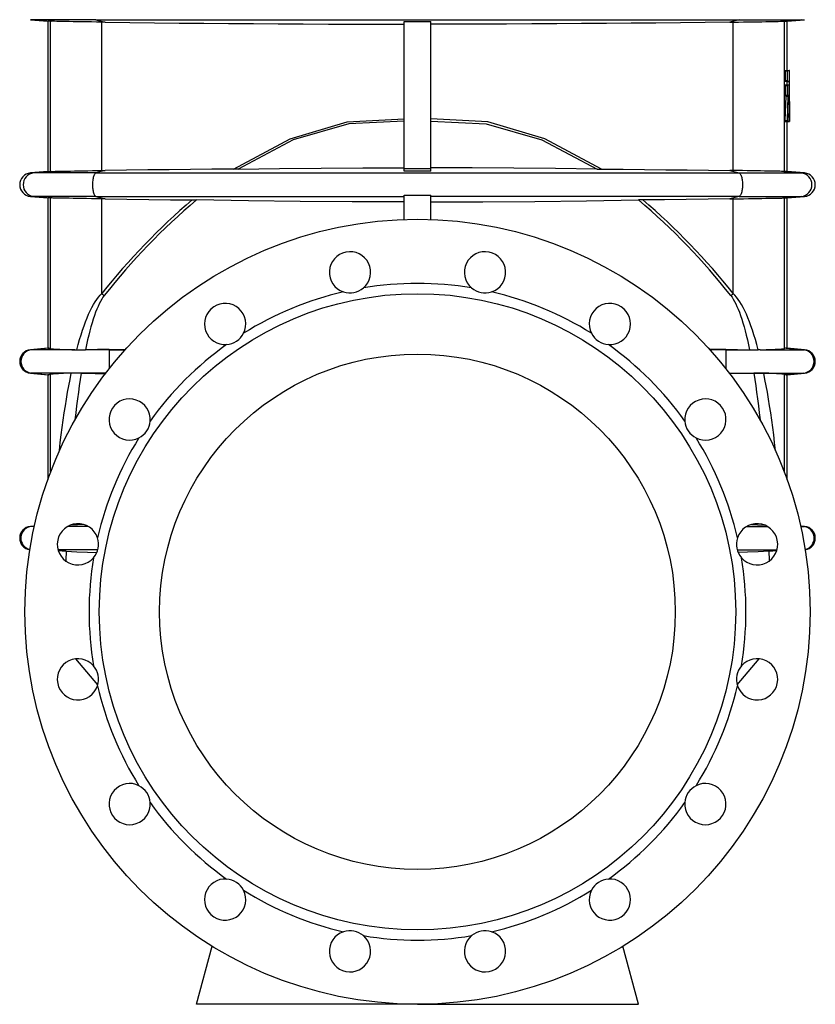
# Model space of a CAD drawing. Extents: x -10 to 1836, y -133 to 2090.
# Tile 3 of 5: x 1266 to 1806, y 547 to 1215. Entities that reach past the tile are written whole.
import ezdxf

# ---------------------------------------------------------------- set-up
doc = ezdxf.new("R2010")
doc.units = 0
doc.layers.get('0').update_dxf_attribs({"linetype": 'CONTINUOUS'})

msp = doc.modelspace()

# ---------------------------------------------------------------- linework, layer by layer
at = {"color": 7, "linetype": 'CONTINUOUS'}
for p, q in [((1273.5, 1215.34), (1285.2, 1214.32)), ((1275.79, 1215.34), (1273.5, 1215.34)), ((1317.97, 1215.34), (1275.79, 1215.34)), ((1275.79, 1215.34), (1287.58, 1214.3)), ((1285.2, 1214.32), (1285.2, 1112.3)), ((1287.58, 1214.3), (1287.2, 1214.31)), ((1287.2, 1112.31), (1287.2, 1214.31)), ((1317.97, 1215.34), (1754.43, 1215.34)), ((1317.97, 1215.34), (1324.3, 1213.62)), ((1324.3, 1213.62), (1321.85, 1213.66)), ((1321.85, 1112.96), (1321.85, 1213.66)), ((1527.2, 1114.31), (1527.2, 1214.02)), ((1545.2, 1114.31), (1545.2, 1214.02)), ((1754.43, 1215.34), (1748.11, 1213.62)), ((1748.11, 1213.62), (1750.55, 1213.66)), ((1750.55, 1112.96), (1750.55, 1213.66)), ((1754.43, 1215.34), (1796.61, 1215.34)), ((1796.61, 1215.34), (1784.82, 1214.3)), ((1784.82, 1214.3), (1785.21, 1214.31)), ((1785.21, 1112.31), (1785.21, 1214.31)), ((1787.2, 1214.32), (1798.9, 1215.34)), ((1787.2, 1180.87), (1787.2, 1214.32)), ((1796.61, 1215.34), (1798.9, 1215.34)), ((1785.72, 1180.51), (1785.72, 1174.03)), ((1785.72, 1180.51), (1787.21, 1180.51)), ((1785.75, 1180.87), (1787.24, 1180.87)), ((1787.21, 1180.51), (1787.21, 1174.03)), ((1787.24, 1180.87), (1788.58, 1180.87)), ((1788.7, 1157.95), (1788.59, 1180.65)), ((1785.72, 1174.03), (1787.21, 1174.03)), ((1785.72, 1170.65), (1785.72, 1164.17)), ((1785.72, 1170.65), (1787.21, 1170.65)), ((1785.75, 1173.67), (1787.24, 1173.67)), ((1785.75, 1171.01), (1787.24, 1171.01)), ((1786.95, 1173.45), (1786.97, 1171.01)), ((1786.95, 1173.45), (1788.44, 1173.45)), ((1787.21, 1170.65), (1787.21, 1164.17)), ((1787.24, 1173.67), (1788.43, 1173.67)), ((1787.24, 1171.01), (1788.37, 1171.01)), ((1788.65, 1146.81), (1788.38, 1170.79)), ((1788.44, 1173.45), (1788.69, 1146.53)), ((1786.11, 1163.32), (1785.55, 1146.81)), ((1785.72, 1164.17), (1787.21, 1164.17)), ((1785.75, 1163.81), (1787.24, 1163.81)), ((1786.11, 1163.32), (1787.6, 1163.32)), ((1787.6, 1163.32), (1787.04, 1146.81)), ((1787.24, 1163.81), (1787.58, 1163.81)), ((1788.11, 1164.08), (1787.98, 1158.51)), ((1788.26, 1158.51), (1788.15, 1164.08)), ((1787.98, 1158.51), (1788.26, 1158.51)), ((1788, 1158.01), (1788.25, 1158.01)), ((1788.7, 1146.31), (1788.7, 1157.72)), ((1787.66, 1146.53), (1787.79, 1151.13)), ((1787.79, 1151.13), (1788.39, 1151.13)), ((1787.81, 1151.35), (1788.38, 1151.35)), ((1788.39, 1151.13), (1788.46, 1146.53)), ((1785.55, 1146.81), (1787.04, 1146.81)), ((1785.58, 1146.31), (1787.07, 1146.31)), ((1787.07, 1146.31), (1787.64, 1146.31)), ((1787.2, 1112.3), (1787.2, 1146.31)), ((1787.66, 1146.53), (1788.46, 1146.53)), ((1787.72, 1146.31), (1788.47, 1146.31)), ((1788.47, 1146.31), (1788.65, 1146.31)), ((1788.69, 1146.31), (1788.7, 1146.31)), ((1285.2, 1112.3), (1273.5, 1111.28)), ((1275.79, 1111.28), (1273.5, 1111.28)), ((1287.58, 1112.32), (1275.79, 1111.28)), ((1317.97, 1111.28), (1275.79, 1111.28)), ((1287.2, 1112.31), (1287.58, 1112.32)), ((1324.3, 1113), (1317.97, 1111.28)), ((1317.97, 1111.28), (1754.43, 1111.28)), ((1321.85, 1112.96), (1324.3, 1113)), ((1414.37, 1113.89), (1411.27, 1113.86)), ((1527.2, 1112.44), (1527.2, 1114.31)), ((1527.2, 1114.31), (1545.2, 1114.31)), ((1545.2, 1112.44), (1545.2, 1114.31)), ((1658.04, 1113.89), (1661.14, 1113.86)), ((1750.55, 1112.96), (1748.11, 1113)), ((1748.11, 1113), (1754.43, 1111.28)), ((1754.43, 1111.28), (1796.61, 1111.28)), ((1785.21, 1112.31), (1784.82, 1112.32)), ((1784.82, 1112.32), (1796.61, 1111.28)), ((1798.9, 1111.28), (1787.2, 1112.3)), ((1796.61, 1111.28), (1798.9, 1111.28)), ((1273.5, 1095.34), (1285.2, 1094.32)), ((1275.79, 1095.34), (1273.5, 1095.34)), ((1317.97, 1095.34), (1275.79, 1095.34)), ((1275.79, 1095.34), (1287.58, 1094.3)), ((1285.2, 1094.32), (1285.2, 992.3)), ((1287.58, 1094.3), (1287.2, 1094.31)), ((1287.2, 992.09), (1287.2, 1094.31)), ((1317.97, 1095.34), (1527.2, 1095.34)), ((1317.97, 1095.34), (1324.3, 1093.62)), ((1324.3, 1093.62), (1321.85, 1093.66)), ((1321.85, 1029.4), (1321.85, 1093.66)), ((1527.2, 1079.66), (1527.2, 1096.2)), ((1545.2, 1079.66), (1545.2, 1096.2)), ((1754.43, 1095.34), (1545.2, 1095.34)), ((1754.43, 1095.34), (1748.11, 1093.62)), ((1748.11, 1093.62), (1750.55, 1093.66)), ((1750.55, 1029.4), (1750.55, 1093.66)), ((1754.43, 1095.34), (1796.61, 1095.34)), ((1796.61, 1095.34), (1784.82, 1094.3)), ((1784.82, 1094.3), (1785.21, 1094.31)), ((1785.21, 992.09), (1785.21, 1094.31)), ((1787.2, 1094.32), (1798.9, 1095.34)), ((1787.2, 992.3), (1787.2, 1094.32)), ((1796.61, 1095.34), (1798.9, 1095.34)), ((1285.2, 992.3), (1273.5, 991.28)), ((1274.29, 991.28), (1273.5, 991.28)), ((1285.99, 992.31), (1274.29, 991.28)), ((1303.61, 991.28), (1274.29, 991.28)), ((1303.61, 991.28), (1304.92, 991.25)), ((1326.89, 991.28), (1310.98, 991.28)), ((1326.89, 991.47), (1337.99, 991.45)), ((1326.89, 991.47), (1326.89, 991.28)), ((1326.89, 991.28), (1326.89, 978.27)), ((1326.89, 991.28), (1337.84, 991.28)), ((1745.51, 991.47), (1734.41, 991.45)), ((1745.51, 991.28), (1734.57, 991.28)), ((1745.51, 991.47), (1745.51, 991.28)), ((1745.51, 991.28), (1745.51, 978.27)), ((1745.51, 991.28), (1761.43, 991.28)), ((1768.79, 991.28), (1767.48, 991.25)), ((1768.79, 991.28), (1798.12, 991.28)), ((1786.42, 992.31), (1798.12, 991.28)), ((1798.9, 991.28), (1787.2, 992.3)), ((1798.12, 991.28), (1798.9, 991.28)), ((1273.5, 975.34), (1285.2, 974.32)), ((1274.29, 975.34), (1273.5, 975.34)), ((1324.62, 975.34), (1274.29, 975.34)), ((1274.29, 975.34), (1285.99, 974.32)), ((1285.2, 974.32), (1285.2, 902.87)), ((1287.2, 908.28), (1287.2, 974.53)), ((1747.79, 975.34), (1798.12, 975.34)), ((1785.21, 908.28), (1785.21, 974.53)), ((1798.12, 975.34), (1786.42, 974.32)), ((1787.2, 974.32), (1798.9, 975.34)), ((1787.2, 902.87), (1787.2, 974.32)), ((1798.12, 975.34), (1798.9, 975.34)), ((1276.13, 871.51), (1273.5, 871.28)), ((1274.29, 871.28), (1273.5, 871.28)), ((1276.12, 871.44), (1274.29, 871.28)), ((1276.08, 871.28), (1274.29, 871.28)), ((1312.72, 871.28), (1298.72, 871.28)), ((1759.68, 871.28), (1773.69, 871.28)), ((1798.9, 871.28), (1796.27, 871.51)), ((1796.29, 871.44), (1798.12, 871.28)), ((1796.32, 871.28), (1798.12, 871.28)), ((1798.12, 871.28), (1798.9, 871.28)), ((1319.17, 855.34), (1292.25, 855.34)), ((1753.24, 855.34), (1780.16, 855.34)), ((1319.17, 763.65), (1304.28, 781.39)), ((1753.23, 763.65), (1768.12, 781.39)), ((1386.2, 546.81), (1396.76, 586.2)), ((1686.2, 546.81), (1675.65, 586.2)), ((1536.2, 546.81), (1386.2, 546.81)), ((1536.2, 546.81), (1686.2, 546.81))]:
    msp.add_line(p, q, dxfattribs=at)
for points in [[(1287.2, 1214.31), (1286.33, 1214.31), (1285.7, 1214.32), (1285.33, 1214.32), (1285.2, 1214.32)], [(1321.85, 1213.66), (1318.33, 1213.72), (1314.88, 1213.78), (1311.54, 1213.84), (1308.33, 1213.89), (1305.29, 1213.95), (1302.41, 1214), (1299.72, 1214.05), (1297.26, 1214.09), (1295.03, 1214.14), (1293.04, 1214.18), (1291.32, 1214.21), (1289.87, 1214.24), (1288.92, 1214.27), (1288.16, 1214.29), (1287.58, 1214.3)], [(1317.71, 1215.45), (1317.97, 1215.34)], [(1324.3, 1213.62), (1340.95, 1213.42), (1357.65, 1213.24), (1374.39, 1213.07), (1391.16, 1212.92), (1407.97, 1212.79), (1424.81, 1212.67), (1441.67, 1212.57), (1458.55, 1212.48), (1475.7, 1212.41), (1492.86, 1212.36), (1510.03, 1212.33), (1527.2, 1212.31)], [(1527.2, 1214.02), (1528.33, 1214.02), (1545.2, 1214.02)], [(1748.11, 1213.62), (1731.45, 1213.42), (1714.75, 1213.24), (1698.01, 1213.07), (1681.24, 1212.92), (1664.43, 1212.79), (1647.6, 1212.67), (1630.74, 1212.57), (1613.85, 1212.48), (1596.71, 1212.41), (1579.55, 1212.36), (1562.38, 1212.33), (1545.2, 1212.31)], [(1750.55, 1213.66), (1754.07, 1213.72), (1757.52, 1213.78), (1760.87, 1213.84), (1764.07, 1213.89), (1767.12, 1213.95), (1770, 1214), (1772.68, 1214.05), (1775.15, 1214.09), (1777.37, 1214.14), (1779.36, 1214.18), (1781.09, 1214.21), (1782.53, 1214.24), (1783.48, 1214.27), (1784.25, 1214.29), (1784.82, 1214.3)], [(1754.69, 1215.45), (1754.43, 1215.34)], [(1785.21, 1214.31), (1786.08, 1214.31), (1786.7, 1214.32), (1787.08, 1214.32), (1787.2, 1214.32)], [(1788.15, 1164.08), (1788.15, 1164.17), (1788.14, 1164.24), (1788.14, 1164.28), (1788.13, 1164.3), (1788.13, 1164.28), (1788.12, 1164.24), (1788.12, 1164.17), (1788.11, 1164.08)], [(1788.7, 1157.79), (1788.7, 1157.74), (1788.7, 1157.72), (1788.7, 1157.74), (1788.7, 1157.79), (1788.7, 1157.86), (1788.7, 1157.95)], [(1411.27, 1113.86), (1449.83, 1134.54), (1488.49, 1145.9), (1527.2, 1147.92)], [(1527.2, 1146.52), (1489.52, 1144.64), (1451.9, 1133.76), (1414.37, 1113.89)], [(1661.14, 1113.86), (1622.58, 1134.54), (1583.92, 1145.9), (1545.2, 1147.92)], [(1545.2, 1146.52), (1582.88, 1144.64), (1620.51, 1133.76), (1658.04, 1113.89)], [(1285.2, 1112.3), (1285.33, 1112.3), (1285.7, 1112.3), (1286.32, 1112.31), (1287.2, 1112.31)], [(1287.58, 1112.32), (1288.27, 1112.34), (1289.2, 1112.36), (1290.38, 1112.39), (1291.93, 1112.42), (1293.76, 1112.46), (1295.84, 1112.5), (1298.16, 1112.54), (1300.7, 1112.59), (1303.47, 1112.64), (1306.42, 1112.69), (1309.52, 1112.75), (1312.47, 1112.8), (1315.52, 1112.85), (1318.66, 1112.91), (1321.85, 1112.96)], [(1317.97, 1111.28), (1317.71, 1111.17), (1317.46, 1110.97), (1317.21, 1110.7), (1316.97, 1110.34), (1316.75, 1109.92), (1316.54, 1109.42), (1316.34, 1108.86), (1316.17, 1108.25), (1316.02, 1107.58), (1315.89, 1106.87), (1315.78, 1106.11), (1315.71, 1105.33), (1315.65, 1104.53), (1315.62, 1103.72), (1315.62, 1102.9), (1315.65, 1102.09), (1315.71, 1101.29), (1315.78, 1100.51), (1315.89, 1099.76), (1316.02, 1099.04), (1316.17, 1098.37), (1316.34, 1097.76), (1316.54, 1097.2), (1316.75, 1096.7), (1316.97, 1096.28), (1317.21, 1095.92), (1317.46, 1095.65), (1317.71, 1095.45), (1317.97, 1095.34)], [(1411.27, 1113.86), (1396.72, 1113.74), (1382.19, 1113.62), (1367.69, 1113.48), (1353.19, 1113.33), (1338.73, 1113.17), (1324.3, 1113)], [(1414.37, 1113.89), (1442.57, 1114.26), (1470.78, 1114.52), (1498.99, 1114.67), (1527.2, 1114.71)], [(1545.2, 1112.44), (1536.2, 1112.45), (1527.2, 1112.44)], [(1658.04, 1113.89), (1629.83, 1114.26), (1601.62, 1114.52), (1573.41, 1114.67), (1545.2, 1114.71)], [(1661.14, 1113.86), (1675.69, 1113.74), (1690.22, 1113.62), (1704.72, 1113.48), (1719.21, 1113.33), (1733.68, 1113.17), (1748.11, 1113)], [(1784.82, 1112.32), (1784.14, 1112.34), (1783.2, 1112.36), (1782.02, 1112.39), (1780.47, 1112.42), (1778.64, 1112.46), (1776.56, 1112.5), (1774.25, 1112.54), (1771.7, 1112.59), (1768.94, 1112.64), (1765.99, 1112.69), (1762.88, 1112.75), (1759.94, 1112.8), (1756.88, 1112.85), (1753.75, 1112.91), (1750.55, 1112.96)], [(1754.43, 1111.28), (1754.69, 1111.17), (1754.95, 1110.97), (1755.2, 1110.7), (1755.43, 1110.34), (1755.66, 1109.92), (1755.87, 1109.42), (1756.06, 1108.86), (1756.23, 1108.25), (1756.39, 1107.58), (1756.51, 1106.87), (1756.62, 1106.11), (1756.7, 1105.33), (1756.75, 1104.53), (1756.78, 1103.72), (1756.78, 1102.9), (1756.75, 1102.09), (1756.7, 1101.29), (1756.62, 1100.51), (1756.51, 1099.76), (1756.39, 1099.04), (1756.23, 1098.37), (1756.06, 1097.76), (1755.87, 1097.2), (1755.66, 1096.7), (1755.43, 1096.28), (1755.2, 1095.92), (1754.95, 1095.65), (1754.69, 1095.45), (1754.43, 1095.34)], [(1787.2, 1112.3), (1787.08, 1112.3), (1786.7, 1112.3), (1786.08, 1112.31), (1785.21, 1112.31)], [(1287.2, 1094.31), (1286.33, 1094.31), (1285.7, 1094.32), (1285.33, 1094.32), (1285.2, 1094.32)], [(1321.85, 1093.66), (1318.33, 1093.72), (1314.88, 1093.78), (1311.54, 1093.84), (1308.33, 1093.89), (1305.29, 1093.95), (1302.41, 1094), (1299.72, 1094.05), (1297.26, 1094.09), (1295.03, 1094.14), (1293.04, 1094.18), (1291.32, 1094.21), (1289.87, 1094.24), (1288.92, 1094.27), (1288.16, 1094.29), (1287.58, 1094.3)], [(1324.3, 1093.62), (1339, 1093.45), (1353.74, 1093.28), (1368.52, 1093.13), (1383.33, 1092.99)], [(1383.33, 1092.99), (1384.72, 1092.98), (1386.12, 1092.95)], [(1527.2, 1091.62), (1491.93, 1091.7), (1456.66, 1091.95), (1421.39, 1092.37), (1386.12, 1092.95)], [(1527.2, 1096.2), (1536.2, 1096.18), (1545.2, 1096.2)], [(1545.2, 1091.62), (1580.47, 1091.7), (1615.74, 1091.95), (1651.01, 1092.37), (1686.28, 1092.95)], [(1689.07, 1092.99), (1687.68, 1092.98), (1686.28, 1092.95)], [(1748.11, 1093.62), (1733.4, 1093.45), (1718.66, 1093.28), (1703.88, 1093.13), (1689.07, 1092.99)], [(1750.55, 1093.66), (1754.07, 1093.72), (1757.52, 1093.78), (1760.87, 1093.84), (1764.07, 1093.89), (1767.12, 1093.95), (1770, 1094), (1772.68, 1094.05), (1775.15, 1094.09), (1777.37, 1094.14), (1779.36, 1094.18), (1781.09, 1094.21), (1782.53, 1094.24), (1783.48, 1094.27), (1784.25, 1094.29), (1784.82, 1094.3)], [(1785.21, 1094.31), (1786.08, 1094.31), (1786.7, 1094.32), (1787.08, 1094.32), (1787.2, 1094.32)], [(1304.92, 991.25), (1305.87, 994.78), (1306.84, 998.17), (1307.83, 1001.42), (1308.83, 1004.51), (1309.85, 1007.46), (1310.89, 1010.25), (1311.93, 1012.89), (1312.99, 1015.37), (1314.07, 1017.7), (1315.15, 1019.86), (1316.24, 1021.86), (1317.35, 1023.7), (1318.46, 1025.38), (1319.59, 1026.88), (1320.72, 1028.23), (1321.85, 1029.4)], [(1323.57, 1028.01), (1322.72, 1026.87), (1321.87, 1025.56), (1321.03, 1024.1), (1320.2, 1022.48), (1319.37, 1020.71), (1318.55, 1018.78), (1317.74, 1016.69), (1316.93, 1014.46), (1316.14, 1012.07), (1315.35, 1009.53), (1314.58, 1006.85), (1313.81, 1004.02), (1313.06, 1001.04), (1312.31, 997.93), (1311.58, 994.67), (1310.87, 991.28)], [(1748.83, 1028.01), (1749.68, 1026.87), (1750.53, 1025.56), (1751.37, 1024.1), (1752.21, 1022.48), (1753.03, 1020.71), (1753.85, 1018.78), (1754.67, 1016.69), (1755.47, 1014.46), (1756.27, 1012.07), (1757.05, 1009.53), (1757.83, 1006.85), (1758.59, 1004.02), (1759.35, 1001.04), (1760.09, 997.93), (1760.82, 994.67), (1761.54, 991.28)], [(1767.48, 991.25), (1766.53, 994.78), (1765.56, 998.17), (1764.57, 1001.42), (1763.57, 1004.51), (1762.55, 1007.46), (1761.52, 1010.25), (1760.47, 1012.89), (1759.41, 1015.37), (1758.34, 1017.7), (1757.25, 1019.86), (1756.16, 1021.86), (1755.05, 1023.7), (1753.94, 1025.38), (1752.82, 1026.88), (1751.69, 1028.23), (1750.55, 1029.4)], [(1285.2, 992.3), (1285.25, 992.3), (1285.4, 992.3), (1285.64, 992.3), (1285.99, 992.31)], [(1285.99, 992.31), (1286.52, 992.25), (1287.2, 992.09)], [(1310.98, 991.28), (1310.89, 991.28), (1310.87, 991.28)], [(1326.89, 991.47), (1318.94, 991.43), (1310.98, 991.28)], [(1745.51, 991.47), (1753.47, 991.43), (1761.43, 991.28)], [(1761.43, 991.28), (1761.51, 991.28), (1761.54, 991.28)], [(1786.42, 992.31), (1785.88, 992.25), (1785.21, 992.09)], [(1787.2, 992.3), (1787.15, 992.3), (1787.01, 992.3), (1786.76, 992.3), (1786.42, 992.31)], [(1285.99, 974.32), (1285.64, 974.32), (1285.4, 974.32), (1285.25, 974.32), (1285.2, 974.32)], [(1287.2, 974.53), (1286.52, 974.37), (1285.99, 974.32)], [(1293.14, 922.59), (1293.17, 922.93), (1293.78, 928.21), (1294.42, 933.4), (1295.08, 938.48), (1295.76, 943.47), (1296.47, 948.36), (1297.2, 953.13), (1297.96, 957.8), (1298.74, 962.35), (1299.54, 966.78), (1300.36, 971.1), (1301.21, 975.28)], [(1307.94, 975.24), (1307.29, 971.08), (1306.65, 966.79), (1306.03, 962.39), (1305.42, 957.86), (1304.83, 953.21), (1304.26, 948.46), (1303.71, 943.59), (1303.71, 943.58)], [(1307.94, 975.24), (1317.42, 975.02), (1324.38, 974.97)], [(1764.46, 975.24), (1754.99, 975.02), (1748.03, 974.97)], [(1764.46, 975.24), (1765.12, 971.08), (1765.76, 966.79), (1766.38, 962.39), (1766.98, 957.86), (1767.57, 953.21), (1768.14, 948.46), (1768.69, 943.59), (1768.69, 943.58)], [(1779.27, 922.59), (1779.23, 922.93), (1778.62, 928.21), (1777.99, 933.4), (1777.33, 938.48), (1776.64, 943.47), (1775.93, 948.36), (1775.2, 953.13), (1774.44, 957.8), (1773.67, 962.35), (1772.86, 966.78), (1772.04, 971.1), (1771.19, 975.28)], [(1785.21, 974.53), (1785.88, 974.37), (1786.42, 974.32)], [(1786.42, 974.32), (1786.76, 974.32), (1787.01, 974.32), (1787.15, 974.32), (1787.2, 974.32)], [(1309.58, 872.58), (1305.51, 872.42), (1300.68, 872.17)], [(1762.82, 872.58), (1766.9, 872.42), (1771.72, 872.17)], [(1297.69, 854.44), (1297.5, 848.38), (1297.49, 847.83)], [(1297.69, 854.44), (1304.98, 854.04), (1312.28, 853.72), (1318.54, 853.55)], [(1774.71, 854.44), (1767.42, 854.04), (1760.13, 853.72), (1753.86, 853.55)], [(1774.71, 854.44), (1774.9, 848.38), (1774.92, 847.83)]]:
    msp.add_lwpolyline(points, dxfattribs=at)
for radius in [266.5, 216, 175]:
    msp.add_circle((1536.2, 813.31), radius, dxfattribs=at)
for centre, radius, start, end in [((1786.81, 1180.6), 1.1, 165.70428, 184.65696), ((1788.3, 1180.6), 1.09, 165.66201, 184.66627), ((1786.69, 1180.69), 1.89, 358.70207, 5.42986), ((1786.81, 1173.94), 1.09, 175.31959, 194.31916), ((1786.81, 1170.74), 1.1, 165.70608, 184.65517), ((1785.66, 1173.49), 1.29, 358.10086, 7.99408), ((1788.3, 1173.94), 1.09, 175.33554, 194.33618), ((1788.3, 1170.74), 1.09, 165.66382, 184.66446), ((1787.23, 1170.83), 1.15, 357.88161, 8.97922), ((1787.16, 1173.49), 1.28, 358.08887, 8.03671), ((1786.81, 1164.08), 1.09, 175.31844, 194.32111), ((1784.24, 1163.47), 1.88, 355.16668, 10.43425), ((1788.3, 1164.08), 1.09, 175.3344, 194.33812), ((1785.74, 1163.47), 1.87, 355.14844, 10.47302), ((1790.32, 1158.35), 2.34, 176.12542, 188.35935), ((1785.34, 1158.35), 2.93, 353.34065, 3.09281), ((1788.51, 1151.17), 0.716, 165.37957, 183.33163), ((1787.22, 1151.17), 1.18, 357.93299, 8.79003), ((1787.1, 1146.65), 1.55, 174.16858, 192.63292), ((1788.59, 1146.65), 1.55, 174.15153, 192.67389), ((1787, 1146.49), 0.661, 344.16569, 3.63314), ((1789.85, 1146.49), 1.39, 178.28745, 187.50097), ((1780.15, 1146.65), 8.5, 357.71541, 1.07025), ((1794.68, 1146.49), 5.99, 179.61382, 181.73841), ((1274.2, 1103.31), 8, 95, 265), ((1276.53, 1103.31), 8, 95.24393, 264.75607), ((1795.88, 1103.31), 8, 275.24393, 84.75607), ((1798.2, 1103.31), 8, 275, 85), ((1681.66, 743.05), 459.84, 130.44835, 141.48639), ((1680.65, 746.69), 454.58, 130.38361, 141.76732), ((1391.76, 746.69), 454.58, 38.23268, 49.61639), ((1390.74, 743.05), 459.84, 38.51361, 49.55165), ((1490.36, 1043.8), 14, 310.80167, 251.69833), ((1582.05, 1043.8), 14, 288.30167, 229.19833), ((1536.2, 813.31), 222.93, 80.52495, 99.47505), ((1536.2, 813.31), 222.93, 103.02495, 121.97505), ((1490.36, 1043.8), 14, 251.69844, 310.80152), ((1582.05, 1043.8), 14, 229.19848, 288.30156), ((1536.2, 813.31), 222.93, 58.02495, 76.97505), ((1374.93, 1093.14), 82.94, 230.21968, 231.74658), ((1697.48, 1093.14), 82.94, 308.25342, 309.78032), ((1405.64, 1008.71), 14, 333.30167, 274.19833), ((1666.76, 1008.71), 14, 265.80167, 206.69833), ((1405.64, 1008.71), 14, 274.19824, 333.30171), ((1666.76, 1008.71), 14, 206.69829, 265.80176), ((1274.2, 983.31), 8, 95, 265), ((1275, 983.31), 8, 95.08337, 264.91663), ((1303.3, 1150.94), 159.66, 264.21173, 270.11355), ((1307.39, 1085.57), 94.35, 268.50282, 272.11306), ((1536.2, 813.31), 222.93, 125.52495, 144.47505), ((1536.2, 813.31), 222.93, 35.52495, 54.47505), ((1765.02, 1085.57), 94.35, 267.88694, 271.49718), ((1769.11, 1150.94), 159.66, 269.88645, 275.78827), ((1797.41, 983.31), 8, 275.08337, 84.91663), ((1798.2, 983.31), 8, 275, 85), ((1301.51, 839.54), 135.75, 90.1272, 96.05311), ((1303.74, 848.31), 127, 88.10513, 91.14387), ((1768.66, 848.31), 127, 88.85613, 91.89487), ((1770.89, 839.54), 135.75, 83.94689, 89.8728), ((1340.81, 943.87), 14, 355.80167, 296.69833), ((1731.6, 943.87), 14, 243.30167, 184.19833), ((1340.81, 943.87), 14, 296.6982, 355.80184), ((1731.6, 943.87), 14, 184.19816, 243.3018), ((1536.2, 813.31), 222.93, 148.02495, 166.97505), ((1536.2, 813.31), 222.93, 13.02495, 31.97505), ((1274.2, 863.31), 8, 95, 261.6902), ((1275, 863.31), 8, 95.09226, 256.04813), ((1305.72, 859.16), 14, 18.30167, 319.19833), ((1766.69, 859.16), 14, 220.80167, 161.69833), ((1797.41, 863.31), 8, 283.95187, 84.90774), ((1798.2, 863.31), 8, 278.3098, 85), ((1305.72, 859.16), 14, 319.19851, 18.30152), ((1766.69, 859.16), 14, 161.69848, 220.80149), ((1287.53, 688), 166.75, 86.50708, 88.29451), ((1536.2, 813.31), 222.93, 170.52495, 189.47505), ((1536.2, 813.31), 222.93, 350.52495, 9.47505), ((1784.87, 688), 166.75, 91.70549, 93.49292), ((1305.72, 767.46), 14, 40.80167, 341.69833), ((1305.72, 767.46), 14, 341.69844, 40.80152), ((1766.69, 767.46), 14, 139.19848, 198.30156), ((1766.69, 767.46), 14, 198.30167, 139.19833), ((1536.2, 813.31), 222.93, 193.02495, 211.97505), ((1536.2, 813.31), 222.93, 328.02495, 346.97505), ((1340.81, 682.75), 14, 63.30167, 4.19833), ((1731.6, 682.75), 14, 175.80167, 116.69833), ((1340.81, 682.75), 14, 4.19824, 63.30171), ((1731.6, 682.75), 14, 116.69829, 175.80176), ((1536.2, 813.31), 222.93, 215.52495, 234.47505), ((1536.2, 813.31), 222.93, 305.52495, 324.47505), ((1405.64, 617.92), 14, 85.80167, 26.69833), ((1405.64, 617.92), 14, 26.6982, 85.80184), ((1666.76, 617.92), 14, 153.30167, 94.19833), ((1666.76, 617.92), 14, 94.19816, 153.3018), ((1536.2, 813.31), 222.93, 238.02495, 256.97505), ((1536.2, 813.31), 222.93, 283.02495, 301.97505), ((1490.36, 582.83), 14, 108.30167, 49.19833), ((1490.36, 582.83), 14, 49.19851, 108.30152), ((1582.05, 582.83), 14, 130.80167, 71.69833), ((1582.05, 582.83), 14, 71.69848, 130.80149), ((1536.2, 813.31), 222.93, 260.52495, 279.47505)]:
    msp.add_arc(centre, radius, start, end, dxfattribs=at)

doc.saveas('drawing.dxf')
